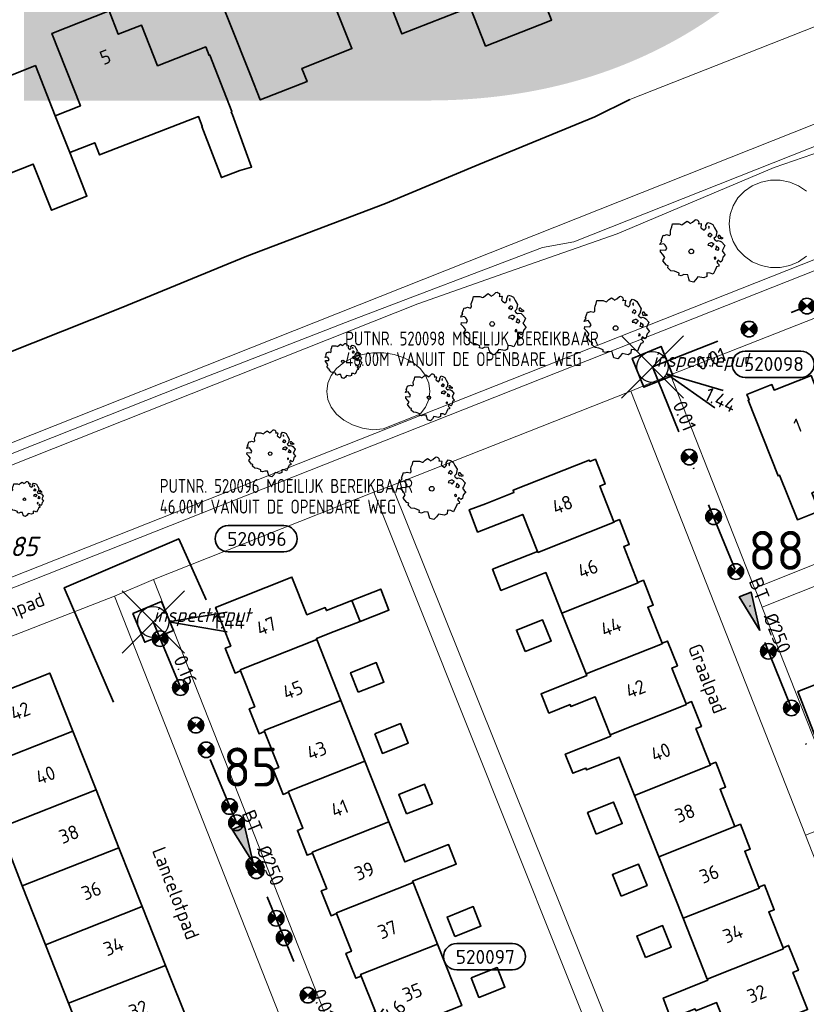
# Model space of a CAD drawing. Header units: metres. Extents: x 152391 to 157968, y 462336 to 467280.
# Tile 201 of 256: x 154757 to 154833, y 464766 to 464861. Entities that reach past the tile are written whole.
import ezdxf
from ezdxf.enums import TextEntityAlignment as Align

# ---------------------------------------------------------------- set-up
doc = ezdxf.new("R2010")
doc.units = ezdxf.units.M
doc.header["$LTSCALE"] = 0.75
doc.header["$PDMODE"] = 3
doc.header["$PDSIZE"] = 3
doc.linetypes.add('RI-VWA_BETON', pattern=[19, 9, -5, 0, -5])
doc.layers.get('0').update_dxf_attribs({"lineweight": 25})
doc.layers.get('defpoints').update_dxf_attribs({"lineweight": 25})
for name, color, linetype, lineweight in [('B-GV-GR-BOOM-S', 252, 'Continuous', 25), ('B-WE-GK-BESCHOEIING-G', 251, 'GK-BESCHOEIING', 35), ('B-WE-OG-BEBOUWING-GV', 6, 'Continuous', 35), ('B-WE-OG-BEBOUWING-T18', 1, 'Continuous', 18), ('B-WE-OG-TERREIN_CULTUURSCHEIDING-GV', 251, 'Continuous', 18), ('B-WE-OG-TOPOGRAFIE-T18', 1, 'Continuous', 18), ('B-WE-OG-WATER_SLOOT-GV', 251, 'Continuous', 18), ('B-WE-VH-VERHARDING_TEGEL-GV', 251, 'Continuous', 18), ('N-OI-RI-BIJZONDERDERHEDEN-T18', 134, 'Continuous', 18), ('N-OI-RI-T50', 130, 'Continuous', 50), ('N-OI-RI-VWA_PUTNUMMER-S @ 0.75', 36, 'Continuous', 35), ('N-OI-RI-VWA_RIOOLPUT_INSPECTIEPUT-S', 36, 'Continuous', 35), ('N-OI-RI-VWA_STROOMRICHTING-S @ 0.75', 36, 'Continuous', 35), ('N-OI-RI-VWA_TRANSPORTLEIDING_BETON_250-G', 36, 'RI-VWA_BETON', 35), ('N-OI-WH-T25', 2, 'Continuous', 25), ('N-RO-KG-GRENS_WERK-G', 7, 'XX-WERKGRENS', 35)]:
    doc.layers.add(name, color=color, linetype=linetype, lineweight=lineweight)
doc.layers.add('inspectieput', color=7, linetype='Continuous', plot=False)
doc.layers.add('N-OI-RI-VRIJVERVAL_HULPSTUK-S', color=210, linetype='Continuous', lineweight=35, plot=False)
doc.layers.add('X-XX-AL-TEKENBLAD_HULPLIJN-G', color=7, linetype='Continuous', lineweight=18, plot=False)
doc.styles.add('ARIAL', font='arialbd.ttf')
doc.styles.add('NLCS-ISO', font='isocpeur.ttf')
doc.styles.add('NLCS-ISO-M500-T18_CURSIEF', font='NLCS-ISO.ttf', dxfattribs={"oblique": 15, "height": 0.9})
doc.styles.add('NLCS-ISO-M750-T18', font='NLCS-ISO.ttf', dxfattribs={"height": 1.35})
doc.styles.add('NLCS-ISO-M750-T18_CURSIEF', font='NLCS-ISO.ttf', dxfattribs={"oblique": 15, "height": 1.35})
doc.styles.add('NLCS-ISO-M750-T50', font='NLCS-ISO.ttf', dxfattribs={"height": 3.75})
doc.linetypes.add('GK-BESCHOEIING', pattern='A,30,-5,[1,NLCS.SHX,S=1,R=0,X=0,Y=0],-5', length=40)
doc.linetypes.add('XX-WERKGRENS', pattern='A,0,[137,NLCS.SHX,S=0.1,R=0,X=-1.1,Y=-1.35],-6', length=6)

# ---------------------------------------------------------------- blocks, each defined once
blk = doc.blocks.new('*U172')
at = {"ltscale": 0.1}
blk.add_hatch(color=256, dxfattribs=at).paths.add_polyline_path([(2.5, 0), (-2.5, -0.83), (-2.5, 0.83)])
at = {"ltscale": 0.1, "flags": 128}
blk.add_lwpolyline([(2.5, 0), (-2.5, -0.83), (-2.5, 0.83)], close=True, dxfattribs=at)
at = {"ltscale": 0.1, "style": 'NLCS-ISO'}
for tag, p in [('MAT', (-1, 0.5)), ('BOBL', (-24.75, 0))]:
    blk.add_attdef(tag, text='', height=1.8, dxfattribs=at).set_placement(p, align=Align.BOTTOM_RIGHT)
for tag, p in [('DIA', (1, 0.5)), ('BOBR', (23.8, -0.01))]:
    blk.add_attdef(tag, text='', height=1.8, dxfattribs=at).set_placement(p, align=Align.BOTTOM_LEFT)
at = {"layer": 'defpoints', "ltscale": 0.1, "style": 'NLCS-ISO', "flags": 1}
blk.add_attdef('JVA', text='', height=1.8, dxfattribs=at).set_placement((0, -1), align=Align.TOP_CENTER)
blk = doc.blocks.new('*U173')
at = {"ltscale": 0.1}
blk.add_hatch(color=256, dxfattribs=at).paths.add_polyline_path([(-2.5, 0), (2.5, -0.83), (2.5, 0.83)])
at = {"ltscale": 0.1, "flags": 128}
blk.add_lwpolyline([(-2.5, 0), (2.5, -0.83), (2.5, 0.83)], close=True, dxfattribs=at)
at = {"ltscale": 0.1, "style": 'NLCS-ISO'}
for tag, p in [('BOBL', (-21.13, -3.24)), ('MAT', (-1, -3.74))]:
    blk.add_attdef(tag, text='', height=1.8, dxfattribs=at).set_placement(p, align=Align.BOTTOM_RIGHT)
for tag, p in [('BOBR', (20.18, -3.23)), ('DIA', (1, -3.74))]:
    blk.add_attdef(tag, text='', height=1.8, dxfattribs=at).set_placement(p, align=Align.BOTTOM_LEFT)
at = {"layer": 'defpoints', "ltscale": 0.1, "style": 'NLCS-ISO', "flags": 1}
blk.add_attdef('JVA', text='', height=1.8, dxfattribs=at).set_placement((0, -1), align=Align.TOP_CENTER)
blk = doc.blocks.new('*U175')
at = {"ltscale": 0.1}
blk.add_hatch(color=256, dxfattribs=at).paths.add_polyline_path([(2.5, 0), (-2.5, -0.83), (-2.5, 0.83)])
at = {"ltscale": 0.1, "flags": 128}
blk.add_lwpolyline([(2.5, 0), (-2.5, -0.83), (-2.5, 0.83)], close=True, dxfattribs=at)
at = {"ltscale": 0.1, "style": 'NLCS-ISO'}
for tag, p in [('MAT', (-1, 0.5)), ('BOBL', (-21.69, 0))]:
    blk.add_attdef(tag, text='', height=1.8, dxfattribs=at).set_placement(p, align=Align.BOTTOM_RIGHT)
for tag, p in [('DIA', (1, 0.5)), ('BOBR', (20.75, -0.01))]:
    blk.add_attdef(tag, text='', height=1.8, dxfattribs=at).set_placement(p, align=Align.BOTTOM_LEFT)
at = {"layer": 'defpoints', "ltscale": 0.1, "style": 'NLCS-ISO', "flags": 1}
blk.add_attdef('JVA', text='', height=1.8, dxfattribs=at).set_placement((0, -1), align=Align.TOP_CENTER)
blk = doc.blocks.new('B-SRI-PUT_VWA-SO')
at = {"flags": 128}
blk.add_lwpolyline([(-2, 2), (2, 2), (2, -2), (-2, -2)], close=True, dxfattribs=at)
at = {"lineweight": -3, "flags": 128}
blk.add_lwpolyline([(2, -2), (2, 2), (-2, 2), (-2, -2)], close=True, dxfattribs=at)
at = {"lineweight": -3}
blk.add_circle((0, 0), 2, dxfattribs=at)
blk = doc.blocks.new('*U180')
for q in [(8.01, -5.26), (9.1, -3.01)]:
    blk.add_line((1.8, -0.87), q)
blk.add_lwpolyline([(19.08, -1.35), (11.92, -1.35, -1), (11.92, 2.03), (19.08, 2.03, -1)], format="xyb", close=True)
at = {"ltscale": 0.1, "style": 'NLCS-ISO'}
blk.add_attdef('PUTNR', text='', height=1.8, dxfattribs=at).set_placement((15.6, 2.17), align=Align.MIDDLE_CENTER)
blk.add_attdef('PUTHGT', text='', height=1.8, rotation=334.2221, dxfattribs=at).set_placement((6.87, -3.35), align=Align.MIDDLE_LEFT)
blk = doc.blocks.new('*U376')
for q in [(5.83, 7.6), (7.6, 5.83)]:
    blk.add_line((1.41, 1.41), q)
blk.add_lwpolyline([(22.41, 16), (15.25, 16, 1), (15.25, 12.62), (22.41, 12.62, 1)], format="xyb", close=True)
at = {"ltscale": 0.1, "style": 'NLCS-ISO'}
blk.add_attdef('PUTNR', text='', height=1.8, dxfattribs=at).set_placement((18.93, 14.28), align=Align.MIDDLE_CENTER)
blk.add_attdef('PUTHGT', text='', height=1.8, rotation=45, dxfattribs=at).set_placement((5.39, 5.43), align=Align.MIDDLE_LEFT)
blk = doc.blocks.new('*U244')
for q in [(9.5, 1.25), (9.5, -1.25)]:
    blk.add_line((2, 0), q)
blk.add_lwpolyline([(16.81, 12.39), (9.65, 12.39, 1), (9.65, 9.01), (16.81, 9.01, 1)], format="xyb", close=True)
at = {"ltscale": 0.1, "style": 'NLCS-ISO'}
blk.add_attdef('PUTNR', text='', height=1.8, dxfattribs=at).set_placement((13.33, 10.67), align=Align.MIDDLE_CENTER)
blk.add_attdef('PUTHGT', text='', height=1.8, rotation=360, dxfattribs=at).set_placement((7.65, 0.03), align=Align.MIDDLE_LEFT)
blk = doc.blocks.new('SRI-HULP')
h = blk.add_hatch(color=256)
h.dxf.hatch_style = 1
h.paths.add_polyline_path([(-0.71, 0.71, 0.198912), (-1, 0, 0.198912), (-0.71, -0.71), (0, 0)])
h = blk.add_hatch(color=256)
h.dxf.hatch_style = 1
h.paths.add_polyline_path([(1, 0, 0.198912), (0.71, 0.71), (0, 0), (0.71, -0.71, 0.198912)])
for p, q in [((-0.71, 0.71), (0.71, -0.71)), ((-0.71, -0.71), (0.71, 0.71))]:
    blk.add_line(p, q)
blk.add_circle((0, 0), 1)
blk = doc.blocks.new('ACMAP_ANN_TEMPLATE_type knoop')
at = {"layer": 'defpoints', "style": 'NLCS-ISO-M750-T18_CURSIEF', "oblique": 15}
blk.add_attdef('type_knoop', (0, 0), '', height=1.35, dxfattribs=at)
blk = doc.blocks.new('SGR-BOOM_21_30')
at = {"linetype": 'Continuous'}
for p, q in [((-1.133, 1.088), (-1.109, 1.187)), ((-1.121, 0.924), (-1.133, 1.088)), ((-1.109, 1.187), (-1.051, 1.335)), ((-1.051, 1.335), (-1.016, 1.499)), ((-1.016, 1.499), (-0.668, 1.499)), ((-0.668, 1.499), (-0.516, 1.433)), ((-0.516, 1.433), (-0.47, 1.45)), ((-0.47, 1.45), (-0.365, 1.548)), ((-0.365, 1.548), (-0.226, 1.647)), ((-0.226, 1.647), (-0.133, 1.581)), ((-0.133, 1.581), (-0.063, 1.515)), ((-0.063, 1.515), (0.065, 1.581)), ((0.065, 1.581), (0.205, 1.712)), ((0.205, 1.712), (0.263, 1.729)), ((0.263, 1.729), (0.333, 1.696)), ((0.333, 1.696), (0.391, 1.647)), ((0.402, 1.532), (0.379, 1.499)), ((0.379, 1.499), (0.53, 1.515)), ((0.391, 1.647), (0.402, 1.532)), ((0.542, 1.483), (0.507, 1.285)), ((0.507, 1.285), (0.565, 1.236)), ((0.53, 1.515), (0.542, 1.483)), ((0.565, 1.236), (0.693, 1.154)), ((0.693, 1.154), (0.751, 1.203)), ((0.751, 1.203), (0.798, 1.285)), ((0.786, 1.4), (0.891, 1.565)), ((0.798, 1.285), (0.786, 1.4)), ((0.891, 1.565), (1.019, 1.532)), ((0.972, 1.368), (0.926, 1.335)), ((0.926, 1.335), (0.949, 1.253)), ((0.972, 0.973), (0.937, 0.908)), ((0.949, 1.253), (0.961, 1.236)), ((0.961, 1.269), (0.972, 1.368)), ((1.03, 0.973), (0.972, 0.973)), ((1.019, 1.532), (1.158, 1.45)), ((1.077, 0.94), (1.03, 0.973)), ((1.158, 1.45), (1.251, 1.269)), ((1.251, 1.269), (1.379, 1.055)), ((1.379, 1.055), (1.321, 0.793)), ((-1.703, 0.365), (-1.656, 0.48)), ((-1.493, 0.415), (-1.703, 0.365)), ((-1.679, -0.029), (-1.668, 0.086)), ((-1.668, 0.086), (-1.389, 0.07)), ((-1.656, 0.48), (-1.598, 0.53)), ((-1.633, 0.579), (-1.528, 0.875)), ((-1.598, 0.53), (-1.633, 0.579)), ((-1.528, 0.875), (-1.458, 0.858)), ((-1.423, 0.333), (-1.493, 0.415)), ((-1.458, 0.858), (-1.342, 0.908)), ((-1.33, 0.185), (-1.423, 0.333)), ((-1.389, 0.07), (-1.33, 0.185)), ((-1.342, 0.908), (-1.179, 0.858)), ((-1.179, 0.858), (-1.121, 0.924)), ((0.937, 0.908), (0.891, 0.875)), ((0.891, 0.875), (0.926, 0.825)), ((0.926, 0.415), (0.891, 0.333)), ((0.891, 0.333), (1.03, 0.316)), ((0.926, 0.825), (0.984, 0.842)), ((1.054, 0.464), (0.926, 0.415)), ((0.984, 0.842), (1.03, 0.776)), ((1.03, 0.776), (1.077, 0.842)), ((1.03, 0.316), (1.112, 0.251)), ((1.112, 0.464), (1.054, 0.464)), ((1.124, 0.875), (1.077, 0.94)), ((1.077, 0.842), (1.124, 0.875)), ((1.217, 0.398), (1.112, 0.464)), ((1.112, 0.251), (1.205, 0.365)), ((1.205, 0.365), (1.24, 0.415)), ((1.321, 0.793), (1.228, 0.694)), ((1.228, 0.694), (1.275, 0.628)), ((1.275, 0.628), (1.379, 0.563)), ((1.344, 0.185), (1.31, 0.103)), ((1.434, 0.049), (1.31, 0.103)), ((1.356, 0.3), (1.344, 0.234)), ((1.344, 0.234), (1.344, 0.185)), ((1.426, 0.234), (1.356, 0.3)), ((1.379, 0.563), (1.438, 0.595)), ((1.472, 0.201), (1.426, 0.234)), ((1.434, 0.049), (1.507, 0.136)), ((1.472, 0.858), (1.438, 0.809)), ((1.438, 0.809), (1.461, 0.743)), ((1.438, 0.595), (1.565, 0.563)), ((1.461, 0.743), (1.531, 0.694)), ((1.542, 0.858), (1.472, 0.858)), ((1.507, 0.136), (1.472, 0.201)), ((1.531, 0.727), (1.635, 0.678)), ((1.531, 0.694), (1.542, 0.727)), ((1.624, 0.76), (1.542, 0.858)), ((1.565, 0.563), (1.635, 0.513)), ((1.728, 0.71), (1.624, 0.76)), ((1.635, 0.678), (1.728, 0.71)), ((1.635, 0.513), (1.81, 0.316)), ((1.717, 0.103), (1.67, 0.037)), ((1.67, 0.037), (1.763, -0.094)), ((1.81, 0.316), (1.717, 0.103)), ((-1.54, -0.177), (-1.679, -0.029)), ((-1.551, -0.505), (-1.493, -0.423)), ((-1.354, -0.752), (-1.551, -0.505)), ((-1.435, -0.324), (-1.54, -0.177)), ((-1.493, -0.423), (-1.435, -0.324)), ((-1.249, -0.784), (-1.354, -0.752)), ((-1.272, -0.899), (-1.249, -0.784)), ((-1.109, -1.047), (-1.272, -0.899)), ((1.286, -0.292), (1.24, -0.357)), ((1.24, -0.357), (1.251, -0.423)), ((1.263, -0.423), (1.333, -0.407)), ((1.333, -0.341), (1.286, -0.292)), ((1.356, -0.883), (1.286, -1.014)), ((1.333, -0.407), (1.333, -0.341)), ((1.368, -0.834), (1.356, -0.883)), ((1.484, -0.801), (1.368, -0.834)), ((1.461, -0.472), (1.391, -0.587)), ((1.391, -0.587), (1.426, -0.637)), ((1.426, -0.637), (1.496, -0.702)), ((1.577, -0.587), (1.461, -0.472)), ((1.496, -0.702), (1.484, -0.801)), ((1.658, -0.522), (1.577, -0.587)), ((1.682, -0.423), (1.658, -0.522)), ((1.717, -0.308), (1.682, -0.423)), ((1.845, -0.177), (1.717, -0.308)), ((1.763, -0.094), (1.845, -0.177)), ((-0.912, -1.08), (-1.109, -1.047)), ((-0.668, -1.179), (-0.912, -1.08)), ((-0.679, -1.294), (-0.668, -1.179)), ((-0.551, -1.326), (-0.679, -1.294)), ((-0.4, -1.261), (-0.551, -1.326)), ((-0.191, -1.277), (-0.4, -1.261)), ((-0.156, -1.425), (-0.191, -1.277)), ((-0.133, -1.491), (-0.156, -1.425)), ((-0.098, -1.606), (-0.133, -1.491)), ((0.112, -1.671), (-0.098, -1.606)), ((0.251, -1.524), (0.112, -1.671)), ((0.356, -1.376), (0.251, -1.524)), ((0.682, -1.441), (0.356, -1.376)), ((0.833, -1.359), (0.682, -1.441)), ((0.844, -1.162), (0.833, -1.359)), ((1.03, -1.179), (0.844, -1.162)), ((1.182, -1.244), (1.03, -1.179)), ((1.286, -1.014), (1.182, -1.244))]:
    blk.add_line(p, q, dxfattribs=at)
blk.add_circle((0, 0), 0.126, dxfattribs=at)
blk = doc.blocks.new('SGR-BOOM_31_50')
at = {"linetype": 'Continuous'}
for p, q in [((-1.402, 1.78), (-1.355, 1.999)), ((-1.355, 1.999), (-0.89, 1.999)), ((-0.89, 1.999), (-0.688, 1.911)), ((-0.688, 1.911), (-0.626, 1.933)), ((-0.626, 1.933), (-0.487, 2.064)), ((-0.487, 2.064), (-0.301, 2.196)), ((-0.301, 2.196), (-0.177, 2.108)), ((-0.177, 2.108), (-0.084, 2.02)), ((-0.084, 2.02), (0.087, 2.108)), ((0.087, 2.108), (0.273, 2.283)), ((0.273, 2.283), (0.351, 2.305)), ((0.351, 2.305), (0.444, 2.261)), ((0.444, 2.261), (0.521, 2.196)), ((0.537, 2.042), (0.506, 1.999)), ((0.506, 1.999), (0.707, 2.02)), ((0.521, 2.196), (0.537, 2.042)), ((0.723, 1.977), (0.676, 1.714)), ((0.707, 2.02), (0.723, 1.977)), ((1.048, 1.867), (1.188, 2.086)), ((1.188, 2.086), (1.358, 2.042)), ((1.358, 2.042), (1.545, 1.933)), ((1.545, 1.933), (1.669, 1.692)), ((-2.177, 0.772), (-2.038, 1.166)), ((-2.038, 1.166), (-1.944, 1.144)), ((-1.944, 1.144), (-1.789, 1.21)), ((-1.789, 1.21), (-1.572, 1.144)), ((-1.572, 1.144), (-1.495, 1.232)), ((-1.51, 1.451), (-1.479, 1.582)), ((-1.495, 1.232), (-1.51, 1.451)), ((-1.479, 1.582), (-1.402, 1.78)), ((0.676, 1.714), (0.754, 1.648)), ((0.754, 1.648), (0.924, 1.539)), ((0.924, 1.539), (1.002, 1.604)), ((1.002, 1.604), (1.064, 1.714)), ((1.064, 1.714), (1.048, 1.867)), ((1.25, 1.21), (1.188, 1.166)), ((1.188, 1.166), (1.234, 1.101)), ((1.296, 1.823), (1.234, 1.78)), ((1.234, 1.78), (1.265, 1.67)), ((1.234, 1.101), (1.312, 1.122)), ((1.296, 1.298), (1.25, 1.21)), ((1.265, 1.67), (1.281, 1.648)), ((1.281, 1.692), (1.296, 1.823)), ((1.374, 1.298), (1.296, 1.298)), ((1.312, 1.122), (1.374, 1.035)), ((1.436, 1.254), (1.374, 1.298)), ((1.374, 1.035), (1.436, 1.122)), ((1.498, 1.166), (1.436, 1.254)), ((1.436, 1.122), (1.498, 1.166)), ((1.762, 1.057), (1.638, 0.925)), ((1.669, 1.692), (1.839, 1.407)), ((1.839, 1.407), (1.762, 1.057)), ((1.963, 1.144), (1.917, 1.079)), ((1.917, 1.079), (1.948, 0.991)), ((1.948, 0.991), (2.041, 0.925)), ((2.056, 1.144), (1.963, 1.144)), ((2.041, 0.969), (2.18, 0.903)), ((2.041, 0.925), (2.056, 0.969)), ((2.165, 1.013), (2.056, 1.144)), ((2.304, 0.947), (2.165, 1.013)), ((-2.27, 0.487), (-2.208, 0.641)), ((-1.991, 0.553), (-2.27, 0.487)), ((-2.239, -0.038), (-2.224, 0.115)), ((-2.224, 0.115), (-1.851, 0.093)), ((-2.208, 0.641), (-2.131, 0.706)), ((-2.131, 0.706), (-2.177, 0.772)), ((-1.898, 0.444), (-1.991, 0.553)), ((-1.774, 0.246), (-1.898, 0.444)), ((-1.851, 0.093), (-1.774, 0.246)), ((1.234, 0.553), (1.188, 0.444)), ((1.188, 0.444), (1.374, 0.422)), ((1.405, 0.619), (1.234, 0.553)), ((1.374, 0.422), (1.483, 0.334)), ((1.483, 0.619), (1.405, 0.619)), ((1.622, 0.531), (1.483, 0.619)), ((1.483, 0.334), (1.607, 0.487)), ((1.607, 0.487), (1.653, 0.553)), ((1.638, 0.925), (1.7, 0.838)), ((1.7, 0.838), (1.839, 0.75)), ((1.793, 0.246), (1.746, 0.137)), ((1.911, 0.065), (1.746, 0.137)), ((1.808, 0.4), (1.793, 0.312)), ((1.793, 0.312), (1.793, 0.246)), ((1.901, 0.312), (1.808, 0.4)), ((1.839, 0.75), (1.917, 0.794)), ((1.963, 0.268), (1.901, 0.312)), ((1.911, 0.065), (2.01, 0.181)), ((1.917, 0.794), (2.087, 0.75)), ((2.01, 0.181), (1.963, 0.268)), ((2.087, 0.75), (2.18, 0.684)), ((2.18, 0.903), (2.304, 0.947)), ((2.18, 0.684), (2.413, 0.422)), ((2.289, 0.137), (2.227, 0.049)), ((2.227, 0.049), (2.351, -0.126)), ((2.413, 0.422), (2.289, 0.137)), ((-2.053, -0.235), (-2.239, -0.038)), ((-2.069, -0.673), (-1.991, -0.564)), ((-1.805, -1.002), (-2.069, -0.673)), ((-1.913, -0.433), (-2.053, -0.235)), ((-1.991, -0.564), (-1.913, -0.433)), ((1.715, -0.389), (1.653, -0.476)), ((1.653, -0.476), (1.669, -0.564)), ((1.684, -0.564), (1.777, -0.542)), ((1.777, -0.454), (1.715, -0.389)), ((1.777, -0.542), (1.777, -0.454)), ((1.948, -0.63), (1.855, -0.783)), ((1.855, -0.783), (1.901, -0.849)), ((1.901, -0.849), (1.994, -0.936)), ((2.103, -0.783), (1.948, -0.63)), ((1.994, -0.936), (1.979, -1.068)), ((2.211, -0.695), (2.103, -0.783)), ((2.242, -0.564), (2.211, -0.695)), ((2.289, -0.411), (2.242, -0.564)), ((2.459, -0.235), (2.289, -0.411)), ((2.351, -0.126), (2.459, -0.235)), ((-1.665, -1.046), (-1.805, -1.002)), ((-1.696, -1.199), (-1.665, -1.046)), ((-1.479, -1.396), (-1.696, -1.199)), ((-1.216, -1.44), (-1.479, -1.396)), ((-0.89, -1.571), (-1.216, -1.44)), ((-0.906, -1.725), (-0.89, -1.571)), ((-0.735, -1.769), (-0.906, -1.725)), ((-0.533, -1.681), (-0.735, -1.769)), ((-0.254, -1.703), (-0.533, -1.681)), ((-0.208, -1.9), (-0.254, -1.703)), ((0.475, -1.834), (0.335, -2.031)), ((0.909, -1.922), (0.475, -1.834)), ((1.11, -1.812), (0.909, -1.922)), ((1.126, -1.55), (1.11, -1.812)), ((1.374, -1.571), (1.126, -1.55)), ((1.576, -1.659), (1.374, -1.571)), ((1.715, -1.352), (1.576, -1.659)), ((1.808, -1.177), (1.715, -1.352)), ((1.824, -1.112), (1.808, -1.177)), ((1.979, -1.068), (1.824, -1.112)), ((-0.177, -1.988), (-0.208, -1.9)), ((-0.13, -2.141), (-0.177, -1.988)), ((0.149, -2.229), (-0.13, -2.141)), ((0.335, -2.031), (0.149, -2.229))]:
    blk.add_line(p, q, dxfattribs=at)
blk.add_circle((0, 0), 0.169, dxfattribs=at)
blk = doc.blocks.new('SGR-BOOM_50_100')
at = {"linetype": 'Continuous'}
for p, q in [((-0.649, 2.752), (-0.401, 2.928)), ((-0.401, 2.928), (-0.236, 2.811)), ((0.116, 2.811), (0.364, 3.044)), ((0.364, 3.044), (0.467, 3.074)), ((0.467, 3.074), (0.591, 3.015)), ((0.591, 3.015), (0.695, 2.928)), ((0.695, 2.928), (0.715, 2.723)), ((-2.014, 1.935), (-1.972, 2.11)), ((-1.993, 1.643), (-2.014, 1.935)), ((-1.972, 2.11), (-1.869, 2.373)), ((-1.869, 2.373), (-1.807, 2.665)), ((-1.807, 2.665), (-1.187, 2.665)), ((-1.187, 2.665), (-0.918, 2.548)), ((-0.918, 2.548), (-0.835, 2.577)), ((-0.835, 2.577), (-0.649, 2.752)), ((-0.236, 2.811), (-0.112, 2.694)), ((-0.112, 2.694), (0.116, 2.811)), ((0.715, 2.723), (0.674, 2.665)), ((0.674, 2.665), (0.943, 2.694)), ((0.964, 2.636), (0.902, 2.285)), ((0.902, 2.285), (1.005, 2.198)), ((0.943, 2.694), (0.964, 2.636)), ((1.005, 2.198), (1.232, 2.052)), ((1.232, 2.052), (1.336, 2.139)), ((1.336, 2.139), (1.418, 2.285)), ((1.398, 2.49), (1.584, 2.782)), ((1.418, 2.285), (1.398, 2.49)), ((1.584, 2.782), (1.811, 2.723)), ((1.729, 2.431), (1.646, 2.373)), ((1.646, 2.373), (1.687, 2.227)), ((1.687, 2.227), (1.708, 2.198)), ((1.708, 2.256), (1.729, 2.431)), ((1.811, 2.723), (2.059, 2.577)), ((2.059, 2.577), (2.225, 2.256)), ((2.225, 2.256), (2.452, 1.876)), ((-2.903, 1.029), (-2.717, 1.555)), ((-2.841, 0.942), (-2.903, 1.029)), ((-2.717, 1.555), (-2.593, 1.526)), ((-2.593, 1.526), (-2.386, 1.613)), ((-2.386, 1.613), (-2.096, 1.526)), ((-2.096, 1.526), (-1.993, 1.643)), ((1.667, 1.613), (1.584, 1.555)), ((1.584, 1.555), (1.646, 1.467)), ((1.646, 1.467), (1.749, 1.497)), ((1.729, 1.73), (1.667, 1.613)), ((1.832, 1.73), (1.729, 1.73)), ((1.749, 1.497), (1.832, 1.38)), ((1.915, 1.672), (1.832, 1.73)), ((1.832, 1.38), (1.915, 1.497)), ((1.997, 1.555), (1.915, 1.672)), ((1.915, 1.497), (1.997, 1.555)), ((2.349, 1.409), (2.183, 1.234)), ((2.183, 1.234), (2.266, 1.117)), ((2.266, 1.117), (2.452, 1)), ((2.452, 1.876), (2.349, 1.409)), ((2.452, 1), (2.556, 1.059)), ((2.618, 1.526), (2.556, 1.438)), ((2.556, 1.438), (2.597, 1.321)), ((2.556, 1.059), (2.783, 1)), ((2.597, 1.321), (2.721, 1.234)), ((2.742, 1.526), (2.618, 1.526)), ((2.721, 1.292), (2.907, 1.205)), ((2.721, 1.234), (2.742, 1.292)), ((2.886, 1.351), (2.742, 1.526)), ((2.783, 1), (2.907, 0.913)), ((3.072, 1.263), (2.886, 1.351)), ((2.907, 1.205), (3.072, 1.263)), ((-3.027, 0.65), (-2.944, 0.854)), ((-2.655, 0.737), (-3.027, 0.65)), ((-2.985, -0.051), (-2.965, 0.153)), ((-2.965, 0.153), (-2.469, 0.124)), ((-2.944, 0.854), (-2.841, 0.942)), ((-2.531, 0.591), (-2.655, 0.737)), ((-2.365, 0.329), (-2.531, 0.591)), ((-2.469, 0.124), (-2.365, 0.329)), ((1.646, 0.737), (1.584, 0.591)), ((1.584, 0.591), (1.832, 0.562)), ((1.873, 0.825), (1.646, 0.737)), ((1.832, 0.562), (1.977, 0.445)), ((1.977, 0.825), (1.873, 0.825)), ((2.163, 0.708), (1.977, 0.825)), ((1.977, 0.445), (2.142, 0.65)), ((2.142, 0.65), (2.204, 0.737)), ((2.39, 0.329), (2.328, 0.183)), ((2.549, 0.087), (2.328, 0.183)), ((2.411, 0.533), (2.39, 0.416)), ((2.39, 0.416), (2.39, 0.329)), ((2.535, 0.416), (2.411, 0.533)), ((2.618, 0.358), (2.535, 0.416)), ((2.549, 0.087), (2.68, 0.241)), ((2.68, 0.241), (2.618, 0.358)), ((2.907, 0.913), (3.217, 0.562)), ((3.052, 0.183), (2.969, 0.066)), ((2.969, 0.066), (3.135, -0.168)), ((3.217, 0.562), (3.052, 0.183)), ((-2.737, -0.314), (-2.985, -0.051)), ((-2.758, -0.898), (-2.655, -0.752)), ((-2.407, -1.336), (-2.758, -0.898)), ((-2.551, -0.577), (-2.737, -0.314)), ((-2.655, -0.752), (-2.551, -0.577)), ((2.287, -0.518), (2.204, -0.635)), ((2.204, -0.635), (2.225, -0.752)), ((2.245, -0.752), (2.37, -0.723)), ((2.37, -0.606), (2.287, -0.518)), ((2.37, -0.723), (2.37, -0.606)), ((2.597, -0.84), (2.473, -1.044)), ((2.804, -1.044), (2.597, -0.84)), ((2.948, -0.927), (2.804, -1.044)), ((2.99, -0.752), (2.948, -0.927)), ((3.052, -0.548), (2.99, -0.752)), ((3.279, -0.314), (3.052, -0.548)), ((3.135, -0.168), (3.279, -0.314)), ((-2.22, -1.394), (-2.407, -1.336)), ((-2.262, -1.599), (-2.22, -1.394)), ((-1.972, -1.862), (-2.262, -1.599)), ((-1.621, -1.92), (-1.972, -1.862)), ((2.287, -1.803), (2.101, -2.212)), ((2.411, -1.57), (2.287, -1.803)), ((2.432, -1.482), (2.411, -1.57)), ((2.638, -1.424), (2.432, -1.482)), ((2.473, -1.044), (2.535, -1.132)), ((2.535, -1.132), (2.659, -1.248)), ((2.659, -1.248), (2.638, -1.424)), ((-1.187, -2.095), (-1.621, -1.92)), ((-1.207, -2.3), (-1.187, -2.095)), ((-0.98, -2.358), (-1.207, -2.3)), ((-0.711, -2.241), (-0.98, -2.358)), ((-0.339, -2.271), (-0.711, -2.241)), ((-0.277, -2.533), (-0.339, -2.271)), ((-0.236, -2.65), (-0.277, -2.533)), ((-0.174, -2.855), (-0.236, -2.65)), ((0.447, -2.709), (0.199, -2.971)), ((0.633, -2.446), (0.447, -2.709)), ((1.212, -2.563), (0.633, -2.446)), ((1.48, -2.417), (1.212, -2.563)), ((1.501, -2.066), (1.48, -2.417)), ((1.832, -2.095), (1.501, -2.066)), ((2.101, -2.212), (1.832, -2.095)), ((0.199, -2.971), (-0.174, -2.855))]:
    blk.add_line(p, q, dxfattribs=at)
blk.add_circle((0, 0), 0.225, dxfattribs=at)

msp = doc.modelspace()

# ---------------------------------------------------------------- linework, layer by layer
at = {"layer": 'B-WE-GK-BESCHOEIING-G'}
msp.add_lwpolyline([(154679.732, 464799.189), (154679.965, 464798.589), (154692.592, 464803.386), (154705.449, 464808.37), (154720.95, 464814.51), (154738.231, 464821.613), (154752.758, 464827.318), (154766.941, 464832.959), (154779.048, 464837.929), (154792.408, 464843.014), (154801.427, 464846.773), (154812.598, 464851.371), (154815.973, 464853.057)], dxfattribs=at)
at = {"layer": 'B-WE-OG-BEBOUWING-GV'}
for points in [[(154804.28, 464871.418), (154800.76, 464870.076), (154799.31, 464873.79), (154789.81, 464870.07), (154794, 464859.36), (154800.59, 464861.96), (154802.07, 464858.19), (154808.21, 464860.61), (154808.431, 464860.695)], [(154779.39, 464855.39), (154780.335, 464853.007), (154784.856, 464854.776), (154784.362, 464856.039), (154784.59, 464856.13), (154789.18, 464857.96), (154788.335, 464860.065), (154785.46, 464867.23), (154782.51, 464866.06), (154781.99, 464867.38), (154780.67, 464866.85), (154780.45, 464867.42), (154775.41, 464865.42)], [(154761.968, 464847.919), (154764.39, 464848.872), (154764.85, 464847.7), (154774.39, 464851.39), (154774.75, 464850.46), (154774.698, 464850.44), (154776.599, 464845.512), (154778.382, 464846.188), (154779.5, 464846.525), (154777.65, 464851.58), (154777.546, 464851.846), (154777.611, 464851.874), (154775.483, 464857.322), (154775.404, 464857.296), (154775.08, 464858.12), (154770.44, 464856.3), (154768.9, 464860.21), (154766.65, 464859.33), (154765.77, 464861.58), (154760.25, 464859.41), (154762.996, 464852.42), (154760.573, 464851.467)], [(154748.789, 464853.752), (154752.461, 464844.448), (154758.459, 464846.815), (154760.213, 464842.369), (154763.623, 464843.714), (154761.968, 464847.919), (154760.573, 464851.467), (154758.668, 464856.308), (154755.551, 464855.077), (154755.094, 464856.241)], [(154837.279, 464816.596), (154836.98, 464817.346), (154836.34, 464818.953), (154836.365, 464818.963), (154833.439, 464826.423), (154833.39, 464826.403), (154829.876, 464825.025), (154829.668, 464825.556), (154827.26, 464824.611), (154827.468, 464824.08), (154827.365, 464824.04), (154830.258, 464816.751), (154830.415, 464816.809), (154832.121, 464812.519), (154834.228, 464813.357), (154833.533, 464815.107)], [(154802.053, 464814.073), (154800.493, 464813.485), (154801.289, 464811.341), (154805.644, 464813.047), (154807.063, 464809.474), (154807.105, 464809.369), (154814.448, 464812.286), (154814.431, 464812.328), (154813.065, 464815.767), (154813.595, 464815.977), (154812.647, 464818.362), (154812.118, 464818.152), (154812.066, 464818.282), (154804.723, 464815.365), (154804.803, 464815.165)], [(154816.756, 464806.475), (154815.379, 464809.942), (154815.909, 464810.153), (154814.961, 464812.538), (154814.431, 464812.328), (154814.448, 464812.286), (154807.105, 464809.369), (154807.063, 464809.474), (154802.735, 464807.754), (154803.547, 464805.709), (154807.876, 464807.429), (154809.431, 464803.514), (154816.774, 464806.431)], [(154787.47, 464801.749), (154789.972, 464802.731), (154789.184, 464804.742), (154786.716, 464803.761), (154786.598, 464804.058), (154784.838, 464803.361), (154783.398, 464806.997), (154776.026, 464804.076), (154777.5, 464800.35), (154776.97, 464800.14), (154777.915, 464797.75), (154778.445, 464797.96), (154778.408, 464798.051), (154785.786, 464800.969), (154785.747, 464801.068)], [(154816.756, 464806.475), (154816.774, 464806.431), (154809.431, 464803.514), (154811.757, 464797.659), (154819.099, 464800.576), (154819.082, 464800.618), (154817.704, 464804.09), (154818.233, 464804.3), (154817.286, 464806.686)], [(154789.972, 464802.731), (154792.744, 464803.819), (154791.95, 464805.842), (154789.184, 464804.742)], [(154837.759, 464798.159), (154832.17, 464795.972), (154834.738, 464789.319), (154840.337, 464791.481), (154840.634, 464790.711), (154844.389, 464792.199), (154844.599, 464791.669), (154846.999, 464792.62), (154846.789, 464793.15), (154846.676, 464793.105), (154843.747, 464800.492), (154842.899, 464802.742), (154841.94, 464805.287), (154839.817, 464804.487), (154840.776, 464801.942), (154841.631, 464799.674)], [(154805.875, 464799.813), (154808.374, 464800.818), (154807.541, 464802.889), (154805.042, 464801.884)], [(154780.758, 464792.111), (154780.725, 464792.193), (154788.107, 464795.112), (154785.786, 464800.969), (154778.408, 464798.051), (154778.445, 464797.96), (154779.813, 464794.5), (154779.283, 464794.291), (154780.228, 464791.901)], [(154821.402, 464794.78), (154820.03, 464798.233), (154820.56, 464798.443), (154819.612, 464800.829), (154819.082, 464800.618), (154819.099, 464800.576), (154811.757, 464797.659), (154811.818, 464797.504), (154807.42, 464795.757), (154808.166, 464793.888), (154810.215, 464794.702), (154810.289, 464794.517), (154812.635, 464795.448), (154814.082, 464791.804), (154821.425, 464794.721)], [(154789.787, 464795.894), (154792.269, 464796.868), (154791.527, 464798.757), (154789.044, 464797.773)], [(154762.266, 464792.137), (154760.045, 464797.742), (154750.756, 464794.065), (154752.18, 464790.454), (154749.65, 464789.565), (154750.454, 464787.478), (154752.961, 464788.472)], [(154780.758, 464792.111), (154782.129, 464788.642), (154781.599, 464788.432), (154782.545, 464786.042), (154783.075, 464786.252), (154783.042, 464786.334), (154790.427, 464789.255), (154788.107, 464795.112), (154780.725, 464792.193)], [(154823.724, 464788.932), (154822.349, 464792.395), (154822.879, 464792.605), (154821.931, 464794.991), (154821.402, 464794.78), (154821.425, 464794.721), (154814.082, 464791.804), (154814.138, 464791.665), (154809.849, 464789.961), (154809.74, 464789.918), (154810.467, 464788.086), (154811.732, 464788.588), (154811.806, 464788.402), (154814.939, 464789.647), (154816.408, 464785.949), (154823.751, 464788.866)], [(154791.374, 464791.882), (154792.118, 464790.003), (154794.612, 464790.982), (154793.87, 464792.871)], [(154764.506, 464786.483), (154762.266, 464792.137), (154752.961, 464788.472), (154754.382, 464784.871), (154751.919, 464784.086), (154752.662, 464781.954), (154755.189, 464782.824)], [(154783.075, 464786.252), (154784.446, 464782.783), (154783.916, 464782.574), (154784.861, 464780.184), (154785.391, 464780.393), (154785.359, 464780.476), (154792.747, 464783.398), (154790.427, 464789.255), (154783.042, 464786.334)], [(154818.762, 464780.024), (154826.105, 464782.941), (154826.099, 464782.955), (154824.672, 464786.547), (154825.202, 464786.757), (154824.254, 464789.143), (154823.724, 464788.932), (154823.751, 464788.866), (154816.408, 464785.949)], [(154794.43, 464784.16), (154796.931, 464785.142), (154796.19, 464787.031), (154793.686, 464786.04)], [(154755.189, 464782.824), (154757.395, 464777.23), (154766.72, 464780.897), (154764.506, 464786.483)], [(154812.739, 464782.222), (154815.237, 464783.226), (154814.405, 464785.298), (154811.906, 464784.293)], [(154787.701, 464774.554), (154787.676, 464774.617), (154795.068, 464777.541), (154795.017, 464777.667), (154799.239, 464779.324), (154798.498, 464781.213), (154794.275, 464779.54), (154792.747, 464783.398), (154785.359, 464780.476), (154785.391, 464780.393), (154786.756, 464776.943), (154786.226, 464776.734), (154787.171, 464774.344)], [(154818.762, 464780.024), (154821.115, 464774.099), (154828.458, 464777.016), (154828.422, 464777.107), (154827.047, 464780.569), (154827.576, 464780.78), (154826.629, 464783.165), (154826.099, 464782.955), (154826.105, 464782.941)], [(154759.633, 464771.554), (154768.959, 464775.247), (154766.72, 464780.897), (154757.395, 464777.23)], [(154815.131, 464776.248), (154817.63, 464777.253), (154816.797, 464779.324), (154814.298, 464778.319)], [(154795.068, 464777.541), (154787.676, 464774.617), (154787.701, 464774.554), (154789.135, 464770.927), (154788.605, 464770.717), (154789.55, 464768.327), (154790.08, 464768.537), (154790.02, 464768.689), (154797.416, 464771.614)], [(154830.741, 464771.269), (154829.369, 464774.722), (154829.899, 464774.932), (154828.952, 464777.318), (154828.422, 464777.107), (154828.458, 464777.016), (154821.115, 464774.099), (154823.441, 464768.244), (154830.784, 464771.161)], [(154768.959, 464775.247), (154759.633, 464771.554), (154761.851, 464765.93), (154771.211, 464769.562)], [(154799.103, 464772.347), (154801.617, 464773.334), (154800.876, 464775.223), (154798.36, 464774.226)], [(154817.47, 464770.317), (154819.969, 464771.322), (154819.136, 464773.393), (154816.637, 464772.388)], [(154790.08, 464768.537), (154791.444, 464765.087), (154790.914, 464764.877), (154791.86, 464762.487), (154792.39, 464762.697), (154792.364, 464762.761), (154799.763, 464765.687), (154797.416, 464771.614), (154790.02, 464768.689)], [(154823.441, 464768.244), (154823.49, 464768.122), (154819.191, 464766.414), (154819.932, 464764.444), (154822.269, 464765.372), (154822.342, 464765.186), (154824.34, 464765.98), (154825.767, 464762.389), (154833.11, 464765.306), (154833.071, 464765.403), (154831.689, 464768.883), (154832.218, 464769.094), (154831.271, 464771.479), (154830.741, 464771.269), (154830.784, 464771.161)], [(154764.147, 464760.109), (154766.895, 464761.203), (154769.633, 464762.289), (154772.367, 464763.374), (154773.476, 464763.847), (154771.211, 464769.562), (154761.851, 464765.93), (154763.953, 464760.601)], [(154800.683, 464768.355), (154801.427, 464766.475), (154803.927, 464767.456), (154803.185, 464769.346)]]:
    msp.add_lwpolyline(points, close=True, dxfattribs=at)
at = {"layer": 'B-WE-OG-TERREIN_CULTUURSCHEIDING-GV'}
msp.add_lwpolyline([(154701.711, 464784.313), (154816.358, 464829.655), (154859.33, 464846.65), (154863.886, 464848.446), (154863.229, 464850.235), (154862.602, 464851.831), (154861.537, 464851.411), (154862.071, 464850.055), (154861.635, 464848.634), (154858.963, 464847.58), (154685.582, 464779.01), (154680.396, 464776.952), (154680.761, 464776.021), (154685.95, 464778.08)], close=True, dxfattribs=at)
at = {"layer": 'B-WE-OG-WATER_SLOOT-GV'}
for points in [[(154679.732, 464799.189), (154674.43, 464797.07), (154676.256, 464792.48), (154676.626, 464791.551), (154676.999, 464790.612), (154677.93, 464790.977), (154678.668, 464789.122), (154859.112, 464860.723), (154855.953, 464868.822), (154855.788, 464868.757), (154815.973, 464853.057), (154812.598, 464851.371), (154801.427, 464846.773), (154792.408, 464843.014), (154779.048, 464837.929), (154766.941, 464832.959), (154752.758, 464827.318), (154738.231, 464821.613), (154720.95, 464814.51), (154705.449, 464808.37), (154692.592, 464803.386), (154679.965, 464798.589)], [(154789.231, 464821.675), (154790.181, 464821.358), (154791.198, 464821.195), (154792.19, 464821.286), (154795.741, 464822.712), (154796.261, 464823.387), (154796.582, 464824.129), (154796.691, 464824.904), (154796.582, 464825.679), (154796.261, 464826.421), (154795.741, 464827.096), (154795.046, 464827.675), (154794.204, 464828.133), (154793.255, 464828.45), (154792.238, 464828.613), (154791.198, 464828.613), (154790.181, 464828.45), (154789.231, 464828.133), (154788.39, 464827.675), (154787.695, 464827.096), (154787.175, 464826.421), (154786.854, 464825.679), (154786.745, 464824.904), (154786.854, 464824.129), (154787.175, 464823.387), (154787.695, 464822.712), (154788.39, 464822.133)], [(154791.198, 464821.195), (154790.181, 464821.358), (154789.231, 464821.675), (154788.39, 464822.133), (154787.695, 464822.712), (154787.175, 464823.387), (154786.854, 464824.129), (154786.745, 464824.904), (154786.854, 464825.679), (154787.175, 464826.421), (154787.695, 464827.096), (154788.39, 464827.675), (154789.231, 464828.133), (154790.181, 464828.45), (154791.198, 464828.613), (154792.238, 464828.613), (154793.255, 464828.45), (154794.204, 464828.133), (154795.046, 464827.675), (154795.741, 464827.096), (154796.261, 464826.421), (154796.582, 464825.679), (154796.691, 464824.904), (154796.582, 464824.129), (154796.261, 464823.387), (154795.741, 464822.712), (154792.19, 464821.286)]]:
    msp.add_lwpolyline(points, close=True, dxfattribs=at)
for points in [[(154859.112, 464860.723), (154678.668, 464789.122), (154677.93, 464790.977), (154676.999, 464790.612), (154677.441, 464789.502), (154677.815, 464788.562), (154678.13, 464787.77), (154683.666, 464790.03), (154684.736, 464790.806), (154687.754, 464792.164), (154691.114, 464792.408), (154693.63, 464793.469), (154701.316, 464796.855), (154706.94, 464798.788), (154726.078, 464806.307), (154734.257, 464809.56), (154743.708, 464813.586), (154756.756, 464819.032), (154772.869, 464825.426), (154789.144, 464831.758), (154807.561, 464838.763), (154810.572, 464839.311), (154835.066, 464849.03)], [(154736.328, 464809.85), (154795.547, 464833.349), (154804.356, 464836.476), (154814.763, 464840.077), (154829.878, 464846.49), (154837.341, 464849.065), (154841.919, 464849.982), (154842.934, 464850.532), (154851.871, 464855.172), (154858.773, 464858.437), (154859.799, 464858.962), (154859.475, 464859.792), (154856.013, 464858.418), (154843.498, 464851.872), (154839.666, 464850.282), (154836.567, 464849.571), (154835.066, 464849.03), (154810.572, 464839.311), (154807.561, 464838.763), (154789.144, 464831.758), (154772.869, 464825.426)], [(154731.658, 464807.997), (154676.768, 464786.217), (154680.396, 464776.952), (154685.582, 464779.01), (154858.963, 464847.58), (154861.635, 464848.634), (154862.071, 464850.055), (154861.537, 464851.411), (154858.773, 464858.437)], [(154858.773, 464858.437), (154851.871, 464855.172), (154842.934, 464850.532), (154841.919, 464849.982), (154837.341, 464849.065), (154829.878, 464846.49), (154814.763, 464840.077), (154804.356, 464836.476), (154795.547, 464833.349), (154736.328, 464809.85)], [(154833.002, 464844.206), (154832.245, 464844.726), (154831.391, 464845.085), (154830.476, 464845.269), (154829.54, 464845.269), (154828.625, 464845.085), (154827.771, 464844.726), (154827.014, 464844.206), (154826.388, 464843.55), (154825.92, 464842.784), (154825.631, 464841.944), (154825.533, 464841.065), (154825.631, 464840.186), (154825.92, 464839.346), (154826.388, 464838.58), (154827.014, 464837.924), (154827.771, 464837.404), (154828.625, 464837.045), (154829.54, 464836.861), (154830.476, 464836.861), (154831.391, 464837.045), (154832.245, 464837.404), (154833.002, 464837.924)], [(154833.002, 464837.924), (154832.245, 464837.404), (154831.391, 464837.045), (154830.476, 464836.861), (154829.54, 464836.861), (154828.625, 464837.045), (154827.771, 464837.404), (154827.014, 464837.924), (154826.388, 464838.58), (154825.92, 464839.346), (154825.631, 464840.186), (154825.533, 464841.065), (154825.631, 464841.944), (154825.92, 464842.784), (154826.388, 464843.55), (154827.014, 464844.206), (154827.771, 464844.726), (154828.625, 464845.085), (154829.54, 464845.269), (154830.476, 464845.269), (154831.391, 464845.085), (154832.245, 464844.726), (154833.002, 464844.206)], [(154772.869, 464825.426), (154756.756, 464819.032), (154743.708, 464813.586), (154734.257, 464809.56), (154726.078, 464806.307), (154706.94, 464798.788), (154701.316, 464796.855), (154693.63, 464793.469), (154691.114, 464792.408), (154687.754, 464792.164), (154684.736, 464790.806), (154683.666, 464790.03), (154683.79, 464789.73), (154678.05, 464787.46), (154676.518, 464786.855), (154676.768, 464786.217), (154731.658, 464807.997)]]:
    msp.add_lwpolyline(points, dxfattribs=at)
at = {"layer": 'B-WE-VH-VERHARDING_TEGEL-GV'}
for points in [[(154859.33, 464846.65), (154816.358, 464829.655)], [(154672.24, 464768.17), (154677.029, 464770.076), (154684.183, 464772.923), (154684.18, 464772.93), (154703.203, 464780.459), (154703.249, 464780.477), (154738.959, 464794.596), (154739.167, 464794.678), (154740.562, 464795.157), (154766.292, 464805.161), (154770.058, 464806.771), (154791.276, 464815.198), (154793.023, 464815.818), (154816.077, 464824.924), (154817.99, 464825.716), (154819.904, 464826.508), (154865.758, 464844.529)], [(154816.358, 464829.655), (154701.711, 464784.313), (154685.95, 464778.08), (154680.761, 464776.021), (154678.93, 464775.28), (154669.208, 464771.466), (154669.879, 464769.539), (154670.593, 464767.795)], [(154883.535, 464799.235), (154883.123, 464800.476), (154882.695, 464801.754), (154836.79, 464783.66), (154832.902, 464782.125), (154845.573, 464749.893), (154847.86, 464744.416), (154848.509, 464742.865)]]:
    msp.add_lwpolyline(points, dxfattribs=at)
for points in [[(154836.79, 464783.66), (154828.732, 464804.081), (154828.739, 464804.084), (154828.013, 464805.928), (154828.005, 464805.925), (154819.904, 464826.508), (154817.99, 464825.716), (154816.077, 464824.924), (154832.902, 464782.125)], [(154873.816, 464824.205), (154828.013, 464805.928), (154828.739, 464804.084), (154871.013, 464820.935), (154874.264, 464822.231), (154874.479, 464822.317)], [(154791.276, 464815.198), (154822.679, 464736.571), (154823.488, 464734.663), (154825.354, 464735.405), (154824.553, 464737.329), (154793.023, 464815.818)], [(154798.241, 464724.712), (154800.096, 464725.454), (154801.955, 464726.195), (154791.816, 464751.646), (154770.058, 464806.771), (154766.292, 464805.161), (154783.388, 464761.734), (154783.376, 464761.729), (154784.439, 464759.112), (154784.341, 464759.071), (154784.548, 464758.546), (154786.691, 464753.131), (154786.916, 464752.563), (154786.955, 464752.466), (154788.594, 464748.323), (154788.768, 464748.457), (154789.736, 464746.075)]]:
    msp.add_lwpolyline(points, close=True, dxfattribs=at)
at = {"layer": 'inspectieput'}
for p in [(154818.16, 464827.26), (154770.02, 464802.67)]:
    msp.add_point(p, dxfattribs=at)
at = {"layer": 'N-OI-RI-VWA_TRANSPORTLEIDING_BETON_250-G'}
for p, q in [((154818.16, 464827.26), (154860.69, 464843.97)), ((154818.16, 464827.26), (154837.44, 464779.91)), ((154770.02, 464802.67), (154787.84, 464759.67))]:
    msp.add_line(p, q, dxfattribs=at)
at = {"layer": 'N-RO-KG-GRENS_WERK-G', "ltscale": 0.5, "flags": 128}
msp.add_lwpolyline([(154775.124, 464804.82), (154772.474, 464810.7), (154761.446, 464805.969), (154766.178, 464794.941)], dxfattribs=at)

# ---------------------------------------------------------------- block references
at = {"layer": 'B-GV-GR-BOOM-S', "transparency": 33554559}
for name, p in [('SGR-BOOM_50_100', (154821.9, 464838.4)), ('SGR-BOOM_50_100', (154802.7, 464831.4)), ('SGR-BOOM_50_100', (154814.6, 464831)), ('SGR-BOOM_21_30', (154788.3, 464827.8)), ('SGR-BOOM_31_50', (154796.6, 464824.3)), ('SGR-BOOM_31_50', (154781.3, 464818.9)), ('SGR-BOOM_50_100', (154796.876, 464815.516)), ('SGR-BOOM_21_30', (154757.6, 464814.5))]:
    msp.add_blockref(name, p, dxfattribs=at)
at = {"layer": 'defpoints'}
for p in [(154818.16, 464827.26), (154770.02, 464802.67)]:
    msp.add_blockref('ACMAP_ANN_TEMPLATE_type knoop', p, dxfattribs=at).add_auto_attribs({'type_knoop': 'inspectieput'})
at = {"layer": 'N-OI-RI-VRIJVERVAL_HULPSTUK-S', "xscale": 0.75, "yscale": 0.75, "zscale": 0.75}
for p in [(154833.047, 464833.125), (154827.469, 464830.906), (154821.703, 464818.562), (154824.047, 464812.812), (154826.188, 464807.531), (154770.688, 464801.062), (154829.328, 464799.844), (154772.641, 464796.344), (154831.547, 464794.375), (154774.141, 464792.719), (154775.125, 464790.344), (154777.391, 464784.875), (154778.047, 464783.312), (154779.719, 464779.25), (154779.953, 464778.688), (154781.875, 464774.094), (154782.641, 464772.219), (154784.938, 464766.688)]:
    msp.add_blockref('SRI-HULP', p, dxfattribs=at)
at = {"layer": 'N-OI-RI-VWA_PUTNUMMER-S @ 0.75'}
ref = msp.add_blockref('*U180', (154818.16, 464827.26), dxfattribs=dict(at, xscale=0.75, yscale=0.75, zscale=0.75))
ref.add_attrib('PUTNR', '520098', dxfattribs={"layer": '0', "ltscale": 0.1, "height": 1.35, "style": 'NLCS-ISO'}).set_placement((154829.862, 464827.539), align=Align.MIDDLE_CENTER)
ref.add_attrib('PUTHGT', '1.44', dxfattribs={"layer": '0', "ltscale": 0.1, "height": 1.35, "rotation": 334.22211, "style": 'NLCS-ISO'}).set_placement((154823.316, 464824.747), align=Align.MIDDLE_LEFT)
at = {"layer": 'N-OI-RI-VWA_PUTNUMMER-S @ 0.75', "xscale": 0.75, "yscale": 0.75, "zscale": 0.75}
for name, p, values in [('*U244', (154770.02, 464802.67), {'PUTNR': '520096', 'PUTHGT': '1.44'}), ('*U376', (154787.84, 464759.67), {'PUTNR': '520097', 'PUTHGT': '1.46'})]:
    msp.add_blockref(name, p, dxfattribs=at).add_auto_attribs(values)
at = {"layer": 'N-OI-RI-VWA_RIOOLPUT_INSPECTIEPUT-S', "xscale": 0.75, "yscale": 0.75, "zscale": 0.75}
for p, rotation in [((154818.16, 464827.26), 292.1551982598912), ((154770.02, 464802.67), 292.5100268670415)]:
    msp.add_blockref('B-SRI-PUT_VWA-SO', p, dxfattribs=dict(at, rotation=rotation))
at = {"layer": 'N-OI-RI-VWA_STROOMRICHTING-S @ 0.75', "xscale": 0.75, "yscale": 0.75, "zscale": 0.75}
for name, p, rotation, values in [('*U173', (154839.425, 464835.615), 21.44982034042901, {'MAT': 'BT', 'DIA': '%%c250', 'BOBL': '0.01', 'BOBR': '0.04'}), ('*U172', (154827.8, 464803.585), 292.1551982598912, {'MAT': 'BT', 'DIA': '%%c250', 'BOBL': '0.01', 'BOBR': '-0.32'}), ('*U175', (154778.93, 464781.17), 292.5100268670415, {'MAT': 'BT', 'DIA': '%%c250', 'BOBL': '0.16', 'BOBR': '0.01'})]:
    msp.add_blockref(name, p, dxfattribs=dict(at, rotation=rotation)).add_auto_attribs(values)

# ---------------------------------------------------------------- texts
at = {"layer": 'B-WE-OG-BEBOUWING-T18', "style": 'NLCS-ISO-M750-T18'}
for s, rotation, p in [('5', 21.5, (154765.401, 464857.137)), ('1', 21.4, (154832.157, 464821.623)), ('48', 21.7, (154809.466, 464813.993)), ('46', 21.7, (154811.924, 464807.805)), ('47', 22.2, (154780.919, 464802.275)), ('44', 21.7, (154814.153, 464802.192)), ('45', 21.6, (154783.474, 464796.118)), ('42', 21.7, (154816.524, 464796.224)), ('42', 21.6, (154757.194, 464794.079)), ('43', 21.6, (154785.783, 464790.277)), ('40', 21.7, (154818.948, 464790.123)), ('40', 21.6, (154759.639, 464787.908)), ('41', 21.6, (154787.986, 464784.706)), ('38', 21.7, (154821.284, 464784.243)), ('38', 21.6, (154761.895, 464782.214)), ('39', 21.6, (154790.377, 464778.661)), ('36', 21.7, (154823.618, 464778.367)), ('36', 21.6, (154764.057, 464776.759)), ('37', 21.6, (154792.61, 464773.011)), ('34', 21.7, (154825.901, 464772.617)), ('34', 21.6, (154766.185, 464771.388)), ('35', 21.6, (154794.998, 464766.971)), ('32', 21.7, (154828.202, 464766.826)), ('32', 21.6, (154768.586, 464765.329))]:
    msp.add_text(s, height=1.35, rotation=rotation, dxfattribs=at).set_placement(p, align=Align.MIDDLE)
at = {"layer": 'B-WE-OG-TOPOGRAFIE-T18', "style": 'NLCS-ISO-M750-T18'}
for s, rotation, p in [('Avalonpad', 21.6, (154755.742, 464803.266)), ('Graalpad', 291.4, (154823.264, 464797.133)), ('Lancelotpad', 291.2, (154772.012, 464776.443))]:
    msp.add_text(s, height=1.35, rotation=rotation, dxfattribs=at).set_placement(p, align=Align.MIDDLE)
at = {"layer": 'N-OI-RI-BIJZONDERDERHEDEN-T18', "style": 'NLCS-ISO-M750-T18_CURSIEF', "width": 0.8}
for s, p in [('PUTNR. 520098 MOEILIJK BEREIKBAAR', (154788.527, 464829.326)), ('48.00M VANUIT DE OPENBARE WEG', (154788.527, 464827.335)), ('PUTNR. 520096 MOEILIJK BEREIKBAAR', (154770.653, 464815.111)), ('46.00M VANUIT DE OPENBARE WEG', (154770.653, 464813.119))]:
    msp.add_text(s, height=1.35, dxfattribs=at).set_placement(p)
at = {"layer": 'N-OI-RI-T50', "style": 'NLCS-ISO-M750-T50'}
for s, p in [('88', (154827.408, 464807.694)), ('85', (154776.754, 464786.81))]:
    msp.add_text(s, height=3.75, dxfattribs=at).set_placement(p)
at = {"layer": 'N-OI-WH-T25', "style": 'NLCS-ISO-M500-T18_CURSIEF', "oblique": 15}
msp.add_text('HOOGST GEMETEN GRONDWATERSTAND ca. +0.85', height=1.875, dxfattribs=at).set_placement((154731.399, 464808.451), align=Align.BOTTOM_CENTER)
at = {"layer": 'X-XX-AL-TEKENBLAD_HULPLIJN-G', "style": 'ARIAL'}
msp.add_text('D', height=100, dxfattribs=at).set_placement((154748.201, 464852.945))

doc.saveas('drawing.dxf')
